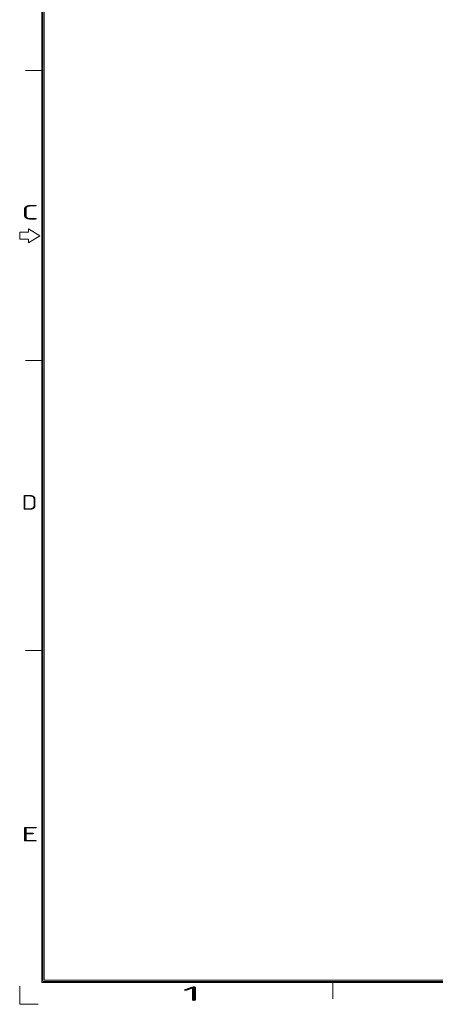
# Model space of a CAD drawing. Header units: inches. Extents: x -121 to 307, y -30 to 271.
# Tile 1 of 15: x -121 to -40, y -30 to 163. Entities that reach past the tile are written whole.
import ezdxf
from ezdxf.enums import TextEntityAlignment as Align

# ---------------------------------------------------------------- set-up
doc = ezdxf.new("R2010")
doc.units = ezdxf.units.IN
doc.header["$LTSCALE"] = 23.1
doc.header["$MEASUREMENT"] = 0
doc.layers.get('0').update_dxf_attribs({"lineweight": 18})
doc.styles.get("Standard").update_dxf_attribs({"font": 'isocp3.shx', "bigfont": 'gbcbig.shx'})

# ---------------------------------------------------------------- blocks, each defined once
blk = doc.blocks.new('图表_1')
for p, q in [((-132.06, -150.46), (-132.06, 141.45)), ((-131.83, -150.23), (-131.83, 141.23)), ((-131.6, -150), (-131.6, 141)), ((-131.83, 27.82), (-135.23, 27.82)), ((-136.37, -3.82), (-136.37, -5.18)), ((-134.66, -3.82), (-136.37, -3.82)), ((-134.66, -3.14), (-134.66, -3.82)), ((-132.4, -4.5), (-134.66, -3.14)), ((-136.37, -5.18), (-134.66, -5.18)), ((-134.66, -5.86), (-132.4, -4.5)), ((-134.66, -5.18), (-134.66, -5.86)), ((-131.83, -28.89), (-135.23, -28.89)), ((-131.83, -85.59), (-135.23, -85.59)), ((287.55, -150), (-131.6, -150)), ((-136.31, -154.72), (-136.31, -151.17)), ((288.01, -150.46), (-132.06, -150.46)), ((287.78, -150.23), (-131.83, -150.23)), ((-75.13, -150.23), (-75.13, -153.63)), ((-136.31, -154.72), (-132.77, -154.72))]:
    blk.add_line(p, q)
for s, width, p in [('C', 1.81818, (-136.01, -1.33)), ('D', 1.41452, (-136.01, -58.03)), ('E', 1.81818, (-136.01, -122.9)), ('1', 2.85714, (-104.51, -154.06))]:
    blk.add_text(s, height=2.84, dxfattribs=dict(width=width)).set_placement(p)
blk = doc.blocks.new('hcfa图表_1')
blk.add_blockref('图表_1', (-366.29, 186.04))
blk = doc.blocks.new('禾川制图_1')
blk.add_blockref('hcfa图表_1', (502.61, -331.75))
blk.add_attdef('XXXY', (16.61, -23.72), '', height=2.51, rotation=0.6331)
for tag, p in [('XXXX', (49.65, -23.5)), ('XXXO', (93.95, -23.72)), ('V1.0', (7, -23.81)), ('XXXC', (81.79, -23.79))]:
    blk.add_attdef(tag, p, '', height=2.51)
for tag, p in [('XXXE', (315.81, -269.3)), ('XXXC', (348.56, -269.3)), ('XXXA', (399.26, -269.34)), ('XXXG', (273.32, -276.51)), ('XXXF', (315.77, -276.23)), ('XXXD', (349.08, -276.23)), ('XXXB', (399.16, -276.49)), ('XXXJ', (273.46, -283.93)), ('XXXP', (301.31, -291.91)), ('XXXQ', (335.14, -291.8)), ('XXXO', (351.7, -291.85)), ('XXXM', (277.01, -293.42))]:
    blk.add_attdef(tag, text='', height=2.51).set_placement(p, align=Align.CENTER)

msp = doc.modelspace()

# ---------------------------------------------------------------- block references
msp.add_blockref('禾川制图_1', (-121.442, 270.927))

doc.saveas('drawing.dxf')
